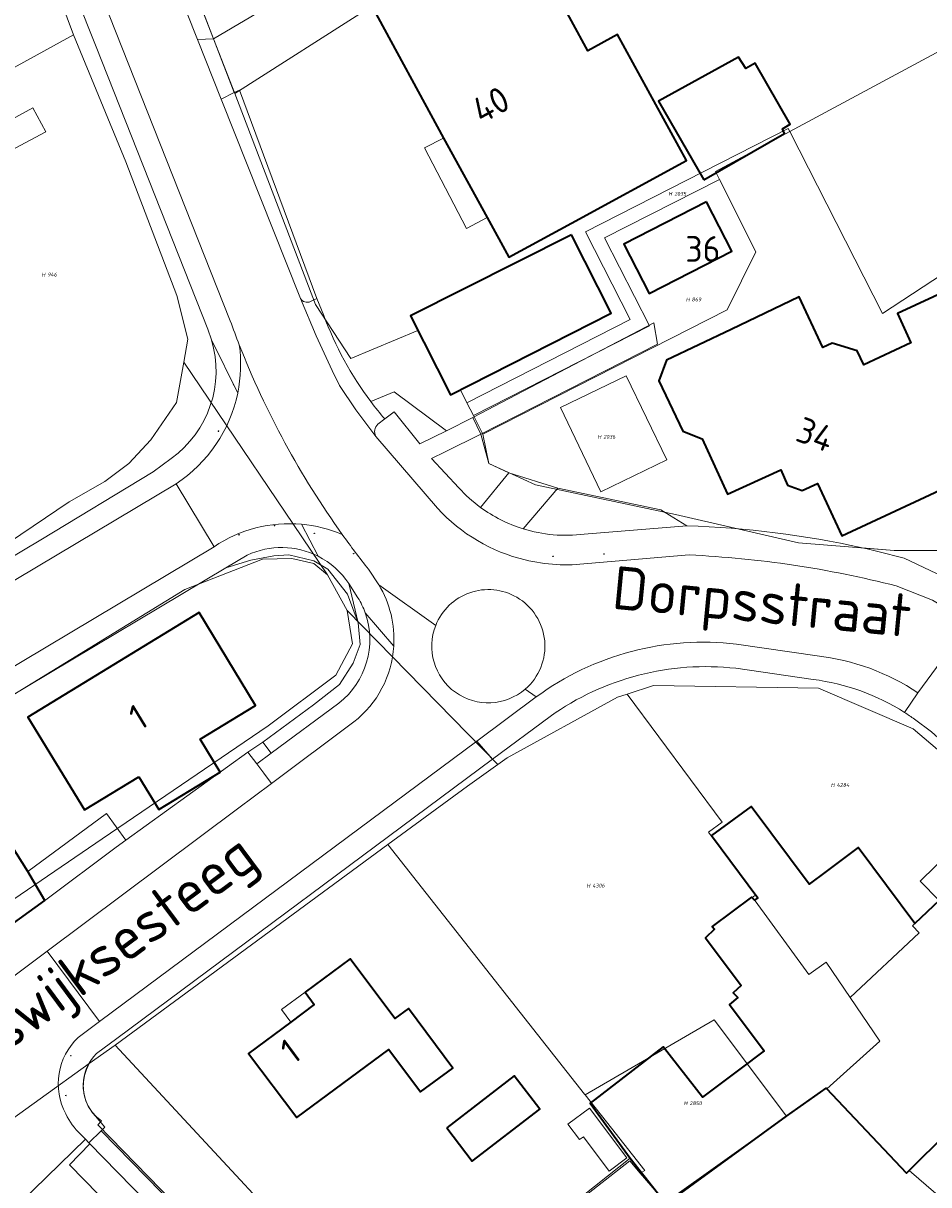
# Model space of a CAD drawing. Header units: metres. Extents: x 104777 to 177370, y 409697 to 438337.
# Tile 91 of 133: x 129931 to 129995, y 423367 to 423448. Entities that reach past the tile are written whole.
import ezdxf
from ezdxf.enums import TextEntityAlignment as Align
from ezdxf.lldxf.tags import DXFTag

# ---------------------------------------------------------------- set-up
doc = ezdxf.new("R2010")
doc.units = ezdxf.units.M
for name, color, linetype, lineweight in [('B-WE-GR-BEPLANTING_CULTUUR_BODEMBEDEKKER-GV', 90, 'Continuous', 18), ('B-WE-GR-BEPLANTING_CULTUUR_HEESTERS-GV', 90, 'Continuous', 18), ('B-WE-GR-GROENVOORZIENING-GV', 80, 'Continuous', 18), ('B-WE-GR-HAAG-GV', 90, 'Continuous', 13), ('B-WE-IE-MEUBILAIR-S', 7, 'Continuous', 25), ('B-WE-IE-TERREINAFSCHEIDING_KUNSTMATIG_HEKWERK-G', 20, 'IE-TERREINAFSCHEIDING_KUNSTMATIG-SO', 18), ('B-WE-KG-GRENS_PERCEEL-G', 150, 'KG-PERCEEL-SO', 18), ('B-WE-KG-GRENS_PERCEEL-S', 150, 'Continuous', 25), ('B-WE-OG-BEBOUWING-G', 7, 'Continuous', 35), ('B-WE-OG-BEBOUWING-GV', 7, 'Continuous', 35), ('B-WE-OG-BEBOUWING_HUISNUMMER-T18', 10, 'Continuous', 18), ('B-WE-OG-BEBOUWING_LUIFEL-GV', 7, 'Continuous', 18), ('B-WE-OG-BEBOUWING_SCHUUR-GV', 7, 'Continuous', 18), ('B-WE-OG-BEBOUWING_STRAATNAAM-T18', 10, 'Continuous', 18), ('B-WE-OG-TERREIN_BEGROEID-GV', 7, 'Continuous', 18), ('B-WE-OG-TERREIN_ERF-GV', 7, 'Continuous', 18), ('B-WE-OG-TERREIN_ONBEGROEID_ZAND-GV', 7, 'Continuous', 18), ('B-WE-VH-HALFVERHARDING_GRIND-GV', 252, 'Continuous', 18), ('B-WE-VH-ONVERHARD-GV', 252, 'Continuous', 18), ('B-WE-VH-OPENVERHARDING_BETONSTRAATSTEEN-GV', 90, 'Continuous', 18), ('B-WE-VH-OPENVERHARDING_STRAATBAKSTEEN-GV', 90, 'Continuous', 18), ('B-WE-VH-OPENVERHARDING_TEGEL-GV', 90, 'Continuous', 18)]:
    doc.layers.add(name, color=color, linetype=linetype, lineweight=lineweight)
doc.styles.add('NLCS-ISO', font='NLCS-ISO.ttf')
doc.styles.add('NLCS-ISO-M20-T18', font='NLCS-ISO.ttf', dxfattribs={"height": 0.036})
doc.styles.get("Standard").update_dxf_attribs({"font": 'Romans.shx'})
doc.linetypes.add('IE-TERREINAFSCHEIDING_KUNSTMATIG-SO', pattern='A,4,[82,NLCS.SHX,S=0.75,R=90,X=0,Y=0],4,-2', length=10)
tags = doc.linetypes.add('KG-PERCEEL-SO', pattern='A,5.5,-2,["P",Standard,S=1.8,R=0,X=-0.5,Y=-0.9],-2,5.5,-2,[5,NLCS.SHX,S=0.75,R=0,X=0,Y=0],-2', length=19).pattern_tags.tags
tags[6] = DXFTag(74, 10)

# ---------------------------------------------------------------- blocks, each defined once
blk = doc.blocks.new('SKG-PERCEELNUMMER-SO')
at = {"style": 'NLCS-ISO', "oblique": 10, "flags": 1}
for tag, p in [('GEMEENTECODE', (0, 2.55)), ('PERCEELGROOTTE', (0, -2.45))]:
    blk.add_attdef(tag, text='', height=1.8, dxfattribs=at).set_placement(p, align=Align.MIDDLE_CENTER)
at = {"style": 'NLCS-ISO', "oblique": 10}
blk.add_attdef('SECTIE', text='', height=1.8, dxfattribs=at).set_placement((-0.5, 0), align=Align.MIDDLE_RIGHT)
blk.add_attdef('PERCEELNUMMER', text='', height=1.8, dxfattribs=at).set_placement((0.5, 0), align=Align.MIDDLE_LEFT)
blk = doc.blocks.new('SIE-MEUBILAIR_PAAL_AFSLUITPAAL-SO')
blk.add_circle((0, 0), 0.75)
at = {"style": 'NLCS-ISO'}
blk.add_text('af', height=0.75, dxfattribs=at).set_placement((0, 0.1), align=Align.MIDDLE_CENTER)

msp = doc.modelspace()

# ---------------------------------------------------------------- linework, layer by layer
at = {"layer": 'B-WE-GR-BEPLANTING_CULTUUR_BODEMBEDEKKER-GV', "ltscale": 20, "flags": 128}
msp.add_lwpolyline([(129956.623, 423420.156), (129957.27, 423420.66), (129959.08, 423418.41), (129960.926, 423419.33), (129957.273, 423422.06), (129955.651, 423421.368)], dxfattribs=at)
at = {"layer": 'B-WE-GR-BEPLANTING_CULTUUR_BODEMBEDEKKER-GV', "ltscale": 20}
msp.add_lwpolyline([(129955.651, 423421.368, 0.016088), (129956.623, 423420.156)], format="xyb", dxfattribs=at)
at = {"layer": 'B-WE-GR-BEPLANTING_CULTUUR_HEESTERS-GV', "ltscale": 20, "flags": 128}
for points in [[(129963.33, 423419.1), (129960.835, 423417.867), (129959.89, 423417.4), (129961.8, 423415.33)], [(129963.31, 423413.978), (129965.295, 423416.4), (129963.885, 423417.035), (129963.33, 423419.1)], [(129970.56, 423412.1), (129977.74, 423412.69), (129975.918, 423413.814), (129968.71, 423415.309), (129966.282, 423412.483)], [(129945.522, 423409.746), (129947.269, 423410.291), (129948.873, 423410.591), (129949.93, 423410.65), (129951.675, 423410.242), (129952.641, 423409.648), (129954.015, 423407.915), (129954.77, 423405.898), (129954.11, 423408.65)], [(129947.02, 423410.64), (129945.522, 423409.746)]]:
    msp.add_lwpolyline(points, dxfattribs=at)
at = {"layer": 'B-WE-GR-BEPLANTING_CULTUUR_HEESTERS-GV', "ltscale": 20}
for points in [[(129961.8, 423415.33, 0.049921), (129963.31, 423413.978)], [(129966.282, 423412.483, 0.106765), (129970.56, 423412.1)], [(129951.961, 423410.559, 0.230313), (129947.02, 423410.64)], [(129954.11, 423408.65, 0.129633), (129951.961, 423410.559)]]:
    msp.add_lwpolyline(points, format="xyb", dxfattribs=at)
at = {"layer": 'B-WE-GR-GROENVOORZIENING-GV', "ltscale": 20, "flags": 128}
msp.add_lwpolyline([(129941.226, 423452.499), (129943.54, 423446.672), (129944.665, 423446.707), (129942.181, 423453.171)], dxfattribs=at)
at = {"layer": 'B-WE-GR-HAAG-GV', "ltscale": 20, "flags": 128}
msp.add_lwpolyline([(129941.226, 423452.499), (129943.54, 423446.672), (129944.665, 423446.707), (129942.181, 423453.171)], dxfattribs=at)
at = {"layer": 'B-WE-IE-TERREINAFSCHEIDING_KUNSTMATIG_HEKWERK-G', "ltscale": 20, "flags": 128}
for points in [[(129951.871, 423428.576), (129946.477, 423443.133)], [(129951.871, 423428.576), (129952.36, 423427.39)], [(129945.522, 423409.746), (129931.705, 423401.496), (129916.672, 423392.519), (129907.461, 423387.019), (129904.437, 423385.214)], [(129947.06, 423396.866), (129938.538, 423390.717)], [(129938.538, 423390.717), (129937.85, 423390.221)]]:
    msp.add_lwpolyline(points, dxfattribs=at)
at = {"layer": 'B-WE-IE-TERREINAFSCHEIDING_KUNSTMATIG_HEKWERK-G', "ltscale": 20}
msp.add_lwpolyline([(129955.651, 423421.368, 0.016088), (129956.623, 423420.156)], format="xyb", dxfattribs=at)
at = {"layer": 'B-WE-KG-GRENS_PERCEEL-G', "ltscale": 20, "flags": 128}
for points in [[(129987.89, 423482.368), (129993.533, 423472.563), (129971.758, 423462.727), (129944.665, 423446.707)], [(129925.027, 423473.414), (129934.878, 423447.007)], [(129991.32, 423467.902), (129975.325, 423460.27), (129964.935, 423454.018), (129955.72, 423448.99), (129946.143, 423442.891)], [(129944.665, 423446.707), (129943.267, 423450.319), (129939.276, 423460.8)], [(129984.919, 423440.25), (129999.776, 423448.235)], [(129912.681, 423434.784), (129934.878, 423447.007)], [(129934.878, 423447.007), (129938.525, 423438.133), (129942.095, 423428.776), (129942.87, 423425.728), (129942.581, 423424.132)], [(129946.143, 423442.891), (129944.665, 423446.707)], [(129962.362, 423421.29), (129961.909, 423422.181), (129961.22, 423421.83), (129958.945, 423426.339), (129954.25, 423424.372), (129951.772, 423428.15), (129946.143, 423442.891)], [(129962.362, 423421.29), (129973.768, 423427.099), (129970.641, 423433.24), (129984.813, 423440.457), (129984.919, 423440.25)], [(129980.007, 423436.891), (129979.723, 423437.457), (129984.919, 423440.25)], [(129984.919, 423440.25), (129991.401, 423427.519), (129996.347, 423430.76)], [(129962.817, 423420.398), (129975.114, 423426.661), (129971.985, 423432.805), (129980.007, 423436.891)], [(129963.485, 423419.086), (129980.54, 423427.773), (129982.555, 423431.838), (129980.007, 423436.891)], [(129942.581, 423424.132), (129942.069, 423421.311), (129940.282, 423418.703), (129938.737, 423417.038), (129937.068, 423415.791), (129934.574, 423414.371), (129927.009, 423409.263)], [(129942.581, 423424.132), (129952.63, 423409.263)], [(129962.817, 423420.398), (129962.362, 423421.29)], [(129963.485, 423419.086), (129962.817, 423420.398)], [(129995.95, 423410.967), (129992.226, 423410.972), (129985.528, 423411.508), (129976.93, 423413.471), (129967.155, 423415.562), (129963.885, 423417.035), (129963.485, 423419.086)], [(129917.642, 423392.777), (129930.71, 423400.897), (129942.661, 423408.242), (129948.071, 423410.348), (129950.135, 423410.394), (129951.671, 423410.044), (129952.63, 423409.263)], [(129952.63, 423409.263), (129953.986, 423406.781)], [(129953.986, 423406.781), (129954.364, 423404.44), (129953.199, 423402.258)], [(129953.986, 423406.781), (129964.517, 423395.997)], [(129953.199, 423402.258), (129948.469, 423398.714), (129936.876, 423390.808), (129923.994, 423382.027)], [(129973.551, 423400.926), (129975.405, 423401.53), (129986.926, 423401.335), (129993.539, 423398.511), (129999.866, 423393.114), (129997.751, 423391.157), (129998.927, 423389.923)], [(129964.517, 423395.997), (129965.183, 423396.47), (129972.894, 423400.712)], [(129972.894, 423400.712), (129973.551, 423400.926)], [(129973.551, 423400.926), (129980.186, 423391.971), (129979.231, 423391.287), (129982.518, 423386.889)], [(129956.832, 423390.414), (129962.401, 423394.493), (129964.517, 423395.997)], [(129937.79, 423376.403), (129956.832, 423390.414)], [(129956.832, 423390.414), (129970.585, 423372.979)], [(129998.966, 423389.882), (129993.503, 423384.735), (129993.97, 423384.242), (129989.133, 423379.73)], [(129982.518, 423386.889), (129982.31, 423386.734)], [(129982.31, 423386.734), (129986.25, 423381.333), (129987.459, 423382.185), (129989.133, 423379.73)], [(129989.133, 423379.73), (129991.213, 423376.677), (129987.508, 423373.338)], [(129970.636, 423372.914), (129979.637, 423378.173)], [(129979.637, 423378.173), (129984.704, 423371.424)], [(129935.977, 423375.105), (129937.79, 423376.403)], [(129956.166, 423356.595), (129937.79, 423376.403)], [(129923.068, 423365.468), (129929.096, 423370.182), (129935.977, 423375.105)], [(129936.823, 423371.1), (129936.478, 423371.387), (129936.179, 423371.722), (129935.933, 423372.098), (129935.745, 423372.506), (129935.62, 423372.938), (129935.56, 423373.383), (129935.567, 423373.832), (129935.64, 423374.275), (129935.777, 423374.703), (129935.977, 423375.105)], [(129970.636, 423372.914), (129970.585, 423372.979)], [(129974.475, 423367.458), (129974.792, 423367.646), (129972.463, 423370.598), (129970.636, 423372.914)], [(129984.704, 423371.424), (129987.46, 423373.389)], [(129987.46, 423373.389), (129987.508, 423373.338)], [(129987.508, 423373.338), (129993.074, 423367.452)], [(129976.249, 423365.398), (129984.704, 423371.424)], [(129952.394, 423354.6), (129936.565, 423370.838), (129936.823, 423371.1)], [(129993.255, 423367.633), (129995.907, 423370.276)], [(129966.98, 423363.011), (129973.735, 423368.319)], [(129973.735, 423368.319), (129974.475, 423367.458)], [(129974.475, 423367.458), (129976.249, 423365.398)], [(129993.074, 423367.452), (129993.255, 423367.633)], [(130004.609, 423357.865), (129993.255, 423367.633)]]:
    msp.add_lwpolyline(points, dxfattribs=at)
at = {"layer": 'B-WE-OG-BEBOUWING-G', "ltscale": 20, "flags": 128}
for points in [[(129960.1, 423451.38), (129955.72, 423448.99), (129960.738, 423439.784), (129963.768, 423434.224), (129965.28, 423431.45), (129969.67, 423433.84), (129977.697, 423438.21), (129972.893, 423447.019), (129970.814, 423445.885), (129968.518, 423450.095), (129967.405, 423449.488), (129964.935, 423454.018)], [(129978.91, 423436.866), (129984.542, 423440.091), (129984.407, 423440.428), (129984.944, 423440.761), (129982.499, 423445.019), (129981.844, 423444.637), (129981.344, 423445.442), (129975.756, 423442.373)], [(129979.11, 423435.33), (129973.33, 423432.37), (129975.09, 423428.92), (129980.88, 423431.89)], [(129969.66, 423433.02), (129958.43, 423427.36), (129961.22, 423421.83), (129972.45, 423427.55)], [(129997.62, 423426.27), (129996.228, 423429.28), (129992.439, 423427.519), (129993.39, 423425.473), (129990.089, 423423.939), (129989.633, 423424.92), (129987.875, 423425.456), (129987.227, 423425.155), (129985.587, 423428.682), (129980.82, 423426.41), (129976.31, 423424.26), (129975.77, 423422.81), (129977.44, 423419.3), (129978.79, 423418.76), (129980.58, 423414.9), (129984.29, 423416.59), (129984.77, 423415.53), (129985.79, 423415.15), (129986.86, 423415.65), (129988.56, 423411.99), (129998.11, 423416.43), (129996.37, 423420.18), (129999.72, 423421.73)], [(129939.434, 423395.149), (129940.839, 423392.862), (129945.126, 423395.482), (129943.721, 423397.769), (129947.6, 423400.14), (129943.65, 423406.62), (129937.665, 423402.965), (129931.68, 423399.31), (129935.64, 423392.83)], [(129926.188, 423381.687), (129932.882, 423386.504), (129931.68, 423388.54), (129929.18, 423392.48), (129922.17, 423388.21), (129924.68, 423384.1)], [(129951.05, 423380.1), (129951.7, 423379.23), (129950.061, 423378.013), (129947.11, 423375.82), (129950.47, 423371.33), (129956.91, 423376.1), (129959.12, 423373.13), (129961.37, 423374.8), (129958.28, 423378.96), (129957.32, 423378.25), (129954.21, 423382.44)]]:
    msp.add_lwpolyline(points, close=True, dxfattribs=at)
msp.add_lwpolyline([(129995.355, 423386.51), (129993.67, 423384.9), (129989.7, 423390.21), (129987.465, 423388.54), (129986.283, 423387.657), (129982.226, 423393.084), (129979.461, 423391.041), (129982.679, 423386.684), (129982.46, 423386.52), (129982.25, 423386.74), (129979.5, 423384.68), (129979.67, 423384.5), (129979.04, 423383.89), (129981.52, 423380.57), (129980.97, 423380.06), (129981.29, 423379.72), (129980.715, 423379.238), (129983.138, 423376.011), (129981.423, 423374.72), (129978.812, 423372.756), (129976.072, 423376.275), (129970.972, 423372.332), (129973.774, 423368.497), (129976.284, 423365.304), (129984.704, 423371.424), (129987.46, 423373.389), (129993.074, 423367.452), (129993.255, 423367.633), (129995.907, 423370.276)], dxfattribs=at)
at = {"layer": 'B-WE-OG-BEBOUWING-GV', "ltscale": 20, "flags": 128}
for points in [[(129960.1, 423451.38), (129955.72, 423448.99), (129960.738, 423439.784), (129963.768, 423434.224), (129965.28, 423431.45), (129969.67, 423433.84), (129977.697, 423438.21), (129972.893, 423447.019), (129970.814, 423445.885), (129968.518, 423450.095), (129967.405, 423449.488), (129964.935, 423454.018)], [(129978.91, 423436.866), (129984.542, 423440.091), (129984.407, 423440.428), (129984.944, 423440.761), (129982.499, 423445.019), (129981.844, 423444.637), (129981.344, 423445.442), (129975.756, 423442.373)], [(129979.11, 423435.33), (129973.33, 423432.37), (129975.09, 423428.92), (129980.88, 423431.89)], [(129969.66, 423433.02), (129958.43, 423427.36), (129961.22, 423421.83), (129972.45, 423427.55)], [(129997.62, 423426.27), (129996.228, 423429.28), (129992.439, 423427.519), (129993.39, 423425.473), (129990.089, 423423.939), (129989.633, 423424.92), (129987.875, 423425.456), (129987.227, 423425.155), (129985.587, 423428.682), (129980.82, 423426.41), (129976.31, 423424.26), (129975.77, 423422.81), (129977.44, 423419.3), (129978.79, 423418.76), (129980.58, 423414.9), (129984.29, 423416.59), (129984.77, 423415.53), (129985.79, 423415.15), (129986.86, 423415.65), (129988.56, 423411.99), (129998.11, 423416.43), (129996.37, 423420.18), (129999.72, 423421.73)], [(129939.434, 423395.149), (129940.839, 423392.862), (129945.126, 423395.482), (129943.721, 423397.769), (129947.6, 423400.14), (129943.65, 423406.62), (129937.665, 423402.965), (129931.68, 423399.31), (129935.64, 423392.83)], [(129926.188, 423381.687), (129932.882, 423386.504), (129931.68, 423388.54), (129929.18, 423392.48), (129922.17, 423388.21), (129924.68, 423384.1)], [(129951.05, 423380.1), (129951.7, 423379.23), (129950.061, 423378.013), (129947.11, 423375.82), (129950.47, 423371.33), (129956.91, 423376.1), (129959.12, 423373.13), (129961.37, 423374.8), (129958.28, 423378.96), (129957.32, 423378.25), (129954.21, 423382.44)], [(129960.95, 423370.613), (129962.732, 423368.299), (129967.452, 423371.934), (129965.67, 423374.248)]]:
    msp.add_lwpolyline(points, close=True, dxfattribs=at)
msp.add_lwpolyline([(129995.355, 423386.51), (129993.67, 423384.9), (129989.7, 423390.21), (129987.465, 423388.54), (129986.283, 423387.657), (129982.226, 423393.084), (129979.461, 423391.041), (129982.679, 423386.684), (129982.46, 423386.52), (129982.25, 423386.74), (129979.5, 423384.68), (129979.67, 423384.5), (129979.04, 423383.89), (129981.52, 423380.57), (129980.97, 423380.06), (129981.29, 423379.72), (129980.715, 423379.238), (129983.138, 423376.011), (129981.423, 423374.72), (129978.812, 423372.756), (129976.072, 423376.275), (129970.972, 423372.332), (129973.774, 423368.497), (129976.284, 423365.304), (129984.704, 423371.424), (129987.46, 423373.389), (129993.074, 423367.452), (129993.255, 423367.633), (129995.907, 423370.276)], dxfattribs=at)
at = {"layer": 'B-WE-OG-BEBOUWING_LUIFEL-GV', "ltscale": 20, "flags": 128}
for points in [[(129963.768, 423434.224), (129960.738, 423439.784), (129959.407, 423439.091), (129962.331, 423433.475)], [(129973.501, 423423.172), (129968.893, 423420.946), (129971.731, 423415.072), (129976.339, 423417.297)], [(129938.538, 423390.717), (129937.175, 423392.578), (129931.68, 423388.54), (129932.882, 423386.504), (129932.943, 423386.548), (129937.85, 423390.221)], [(129995.355, 423386.51), (129998.577, 423389.589), (129997.221, 423390.97), (129994.041, 423387.848)], [(129950.061, 423378.013), (129951.7, 423379.23), (129951.05, 423380.1), (129949.413, 423378.888)], [(129970.927, 423372), (129969.423, 423370.867), (129970.231, 423369.794), (129970.504, 423369.999), (129972.311, 423367.6), (129973.543, 423368.528)]]:
    msp.add_lwpolyline(points, close=True, dxfattribs=at)
at = {"layer": 'B-WE-OG-BEBOUWING_SCHUUR-GV', "ltscale": 20, "flags": 128}
msp.add_lwpolyline([(129932.934, 423440.228), (129932.043, 423441.887), (129928.866, 423440.183), (129929.756, 423438.523)], close=True, dxfattribs=at)
at = {"layer": 'B-WE-OG-TERREIN_BEGROEID-GV', "ltscale": 20, "flags": 128}
msp.add_lwpolyline([(129954.75, 423407.66), (129954.11, 423408.65), (129954.77, 423405.898), (129954.909, 423404.393), (129954.422, 423403.096), (129953.459, 423401.603), (129951.654, 423400.184), (129948.1, 423397.579), (129948.687, 423396.789), (129953.42, 423400.3)], dxfattribs=at)
at = {"layer": 'B-WE-OG-TERREIN_BEGROEID-GV', "ltscale": 20}
for points in [[(129955.256, 423406.601, 0.052969), (129954.75, 423407.66)], [(129953.42, 423400.3, 0.322621), (129955.256, 423406.601)]]:
    msp.add_lwpolyline(points, format="xyb", dxfattribs=at)
at = {"layer": 'B-WE-OG-TERREIN_BEGROEID-GV', "ltscale": 20, "flags": 128}
msp.add_lwpolyline([(129947.06, 423396.866), (129938.538, 423390.717), (129937.85, 423390.221), (129932.943, 423386.548), (129932.882, 423386.504), (129926.188, 423381.687), (129924.354, 423380.36), (129925.953, 423377.667), (129933.036, 423382.966), (129946.323, 423392.907), (129948.704, 423394.682), (129948.172, 423395.404), (129947.69, 423396.05)], close=True, dxfattribs=at)
at = {"layer": 'B-WE-OG-TERREIN_ERF-GV', "ltscale": 20, "flags": 128}
for points in [[(129944.516, 423425.677), (129944.25, 423426.42), (129936.452, 423446.16), (129933.672, 423453.198), (129925.867, 423472.954), (129923.939, 423477.834), (129922.517, 423481.433), (129922.04, 423482.64)], [(129942.181, 423453.171), (129944.665, 423446.707), (129946.11, 423442.977), (129946.477, 423443.133), (129951.871, 423428.576), (129952.36, 423427.39)], [(129955.651, 423421.368), (129957.273, 423422.06), (129960.926, 423419.33), (129962.77, 423420.25), (129975.42, 423426.88), (129975.69, 423425.37), (129963.33, 423419.1), (129963.885, 423417.035), (129965.295, 423416.4), (129968.71, 423415.309), (129975.918, 423413.814), (129977.74, 423412.69)], [(129859.519, 423385.439), (129866.02, 423372.14), (129893.222, 423388.491), (129892.981, 423388.892), (129895.246, 423390.25), (129895.612, 423389.644), (129901.91, 423393.488), (129902.137, 423393.119), (129917.008, 423402.084), (129916.686, 423403.092), (129919.266, 423404.635), (129919.648, 423403.996), (129932.589, 423411.706), (129940.441, 423416.459), (129941.71, 423417.4)], [(130007.89, 423406.71), (130006.229, 423409.622), (130004.535, 423412.966), (130001.549, 423411.592), (129995.95, 423410.967), (129992.226, 423410.972), (129989.97, 423411.153)], [(129989.97, 423411.153), (129992.226, 423410.972), (129995.95, 423410.967)], [(129929.18, 423392.48), (129931.68, 423388.54), (129932.882, 423386.504), (129932.943, 423386.548), (129937.85, 423390.221), (129938.538, 423390.717), (129947.06, 423396.866), (129948.1, 423397.579), (129951.654, 423400.184), (129953.459, 423401.603), (129954.422, 423403.096), (129954.909, 423404.393), (129954.77, 423405.898), (129954.015, 423407.915), (129952.641, 423409.648), (129951.675, 423410.242), (129949.93, 423410.65), (129948.873, 423410.591), (129947.269, 423410.291), (129945.522, 423409.746), (129931.705, 423401.496), (129916.672, 423392.519)], [(129992.91, 423410.43), (129996.094, 423408.919), (129997.18, 423408.404), (130001.087, 423410.507), (130003.945, 423405.598)], [(129986.55, 423401.95), (129981.16, 423402.73)], [(129968.18, 423399.37), (129964.155, 423396.379), (129937.9, 423376.87), (129936.476, 423375.812)], [(130000.478, 423393.208), (129994.813, 423398.291), (129993.629, 423399.184)], [(129962.343, 423359.416), (129973.774, 423368.497), (129970.972, 423372.332), (129976.072, 423376.275), (129978.812, 423372.756), (129981.423, 423374.72), (129983.138, 423376.011), (129980.715, 423379.238), (129981.29, 423379.72), (129980.97, 423380.06), (129981.52, 423380.57), (129979.04, 423383.89), (129979.67, 423384.5), (129979.5, 423384.68), (129982.25, 423386.74), (129982.46, 423386.52), (129982.679, 423386.684), (129979.461, 423391.041), (129982.226, 423393.084), (129986.283, 423387.657), (129987.465, 423388.54), (129989.7, 423390.21), (129993.67, 423384.9), (129995.355, 423386.51)], [(129936.414, 423371.424), (129937.073, 423370.671), (129936.813, 423370.416), (129954.688, 423352.132)]]:
    msp.add_lwpolyline(points, dxfattribs=at)
for points in [[(129960.738, 423439.784), (129955.72, 423448.99), (129960.1, 423451.38), (129964.935, 423454.018), (129967.405, 423449.488), (129968.518, 423450.095), (129970.814, 423445.885), (129972.893, 423447.019), (129977.697, 423438.21), (129969.67, 423433.84), (129965.28, 423431.45), (129963.768, 423434.224)], [(129978.91, 423436.866), (129975.756, 423442.373), (129981.344, 423445.442), (129981.844, 423444.637), (129982.499, 423445.019), (129984.944, 423440.761), (129984.407, 423440.428), (129984.542, 423440.091)], [(129979.11, 423435.33), (129980.88, 423431.89), (129975.09, 423428.92), (129973.33, 423432.37)], [(129969.66, 423433.02), (129972.45, 423427.55), (129961.22, 423421.83), (129958.43, 423427.36)], [(129997.62, 423426.27), (129999.72, 423421.73), (129996.37, 423420.18), (129998.11, 423416.43), (129988.56, 423411.99), (129986.86, 423415.65), (129985.79, 423415.15), (129984.77, 423415.53), (129984.29, 423416.59), (129980.58, 423414.9), (129978.79, 423418.76), (129977.44, 423419.3), (129975.77, 423422.81), (129976.31, 423424.26), (129980.82, 423426.41), (129985.587, 423428.682), (129987.227, 423425.155), (129987.875, 423425.456), (129989.633, 423424.92), (129990.089, 423423.939), (129993.39, 423425.473), (129992.439, 423427.519), (129996.228, 423429.28)], [(129943.721, 423397.769), (129945.126, 423395.482), (129940.839, 423392.862), (129939.434, 423395.149), (129935.64, 423392.83), (129931.68, 423399.31), (129937.665, 423402.965), (129943.65, 423406.62), (129947.6, 423400.14)], [(129950.061, 423378.013), (129951.7, 423379.23), (129951.05, 423380.1), (129954.21, 423382.44), (129957.32, 423378.25), (129958.28, 423378.96), (129961.37, 423374.8), (129959.12, 423373.13), (129956.91, 423376.1), (129950.47, 423371.33), (129947.11, 423375.82)], [(129967.452, 423371.934), (129962.732, 423368.299), (129960.95, 423370.613), (129965.67, 423374.248)]]:
    msp.add_lwpolyline(points, close=True, dxfattribs=at)
at = {"layer": 'B-WE-OG-TERREIN_ERF-GV', "ltscale": 20}
for points in [[(129952.36, 423427.39, 0.071835), (129955.651, 423421.368)], [(129941.71, 423417.4, 0.319483), (129944.516, 423425.677)], [(129977.74, 423412.69, -0.046517), (129989.97, 423411.153)], [(129989.97, 423411.153, -0.011215), (129992.91, 423410.43)], [(129981.16, 423402.73, 0.184914), (129968.18, 423399.37)], [(129992.944, 423399.645, 0.110606), (129986.55, 423401.95)], [(129993.629, 423399.184, 0.013739), (129992.944, 423399.645)], [(129936.476, 423375.812, 0.406994), (129936.414, 423371.424)]]:
    msp.add_lwpolyline(points, format="xyb", dxfattribs=at)
at = {"layer": 'B-WE-OG-TERREIN_ONBEGROEID_ZAND-GV', "ltscale": 20, "flags": 128}
msp.add_lwpolyline([(129995.907, 423370.276), (129993.255, 423367.633), (129993.074, 423367.452), (129987.46, 423373.389), (129984.704, 423371.424), (129976.284, 423365.304), (129973.774, 423368.497), (129962.343, 423359.416), (129958.428, 423356.306), (129958.688, 423356.039), (129957.426, 423354.806), (129958.867, 423353.217), (129964.102, 423347.847), (129965.43, 423346.485), (129970.665, 423341.117), (129971.994, 423339.754), (129977.224, 423334.389), (129977.446, 423334.618), (129979.019, 423333.065), (129981.908, 423335.887), (129985.485, 423339.382), (129997.181, 423350.736)], dxfattribs=at)
at = {"layer": 'B-WE-VH-HALFVERHARDING_GRIND-GV', "ltscale": 20, "flags": 128}
msp.add_lwpolyline([(129951.43, 423428.36), (129951.871, 423428.576), (129946.477, 423443.133), (129946.11, 423442.977), (129945.196, 423442.5), (129950.68, 423428.69), (129950.727, 423428.578)], dxfattribs=at)
at = {"layer": 'B-WE-VH-HALFVERHARDING_GRIND-GV', "ltscale": 20}
msp.add_lwpolyline([(129950.727, 423428.578, 0.396598), (129951.43, 423428.36)], format="xyb", dxfattribs=at)
at = {"layer": 'B-WE-VH-ONVERHARD-GV', "ltscale": 20, "flags": 128}
msp.add_lwpolyline([(129962.77, 423420.25), (129963.33, 423419.1), (129975.69, 423425.37), (129975.42, 423426.88)], close=True, dxfattribs=at)
at = {"layer": 'B-WE-VH-OPENVERHARDING_BETONSTRAATSTEEN-GV', "ltscale": 20, "flags": 128}
for points in [[(129960.31, 423413.91), (129956.01, 423418.94), (129954.591, 423420.782), (129953.466, 423422.504), (129952.938, 423423.535), (129951.834, 423425.96), (129950.727, 423428.578), (129950.68, 423428.69), (129945.196, 423442.5), (129943.54, 423446.672), (129941.226, 423452.499), (129936.482, 423450.62), (129945.83, 423427.02)], [(129966.282, 423412.483), (129968.71, 423415.309), (129965.295, 423416.4), (129963.31, 423413.978)], [(129977.9, 423410.65), (129970.81, 423410.06)], [(129955.49, 423409.65), (129956.21, 423408.56), (129960.181, 423405.733)], [(129960.181, 423405.733), (129956.21, 423408.56)], [(129993.877, 423401.012), (129997.465, 423405.875), (129996.7, 423406.4), (129994.888, 423407.497), (129992.35, 423408.49)], [(129981.21, 423404.42), (129986.83, 423403.6)], [(129954.47, 423398.98), (129948.704, 423394.682), (129946.323, 423392.907), (129933.036, 423382.966), (129936.693, 423378.046), (129963.05, 423397.638), (129967.21, 423400.73), (129966.44, 423401.278)], [(129966.44, 423401.278), (129967.21, 423400.73)], [(129935.196, 423376.934), (129936.693, 423378.046), (129933.036, 423382.966), (129925.953, 423377.667), (129922.717, 423375.248), (129921.903, 423374.64), (129917.029, 423370.996), (129920.658, 423366.141), (129921.718, 423366.931), (129922.336, 423367.331), (129923.086, 423367.723), (129923.917, 423367.953), (129924.702, 423367.942), (129925.66, 423367.919), (129926.479, 423367.688), (129927.172, 423367.331), (129927.806, 423367.008), (129928.32, 423366.602), (129930.296, 423364.546), (129935.708, 423369.821), (129935.372, 423370.165)], [(129997.087, 423303.902), (129998.528, 423305.393), (129994.561, 423309.425), (129993.168, 423308.054), (129976.237, 423325.46), (129977.618, 423326.762), (129973.605, 423330.877), (129968.455, 423336.297), (129967.124, 423337.659), (129961.885, 423343.022), (129960.556, 423344.383), (129955.316, 423349.748), (129953.864, 423348.328), (129934.589, 423368.037), (129936.025, 423369.496), (129935.95, 423369.573), (129935.708, 423369.821), (129930.296, 423364.546), (129930.35, 423364.49), (129980.174, 423313.314), (130029.95, 423262.42)]]:
    msp.add_lwpolyline(points, dxfattribs=at)
at = {"layer": 'B-WE-VH-OPENVERHARDING_BETONSTRAATSTEEN-GV', "ltscale": 20}
for points in [[(129945.83, 423427.02, 0.007428), (129946.46, 423425.338)], [(129946.46, 423425.338, 0.062164), (129953.658, 423412.078)], [(129966.428, 423410.304, -0.148902), (129960.31, 423413.91)], [(129963.31, 423413.978, 0.082142), (129966.282, 423412.483)], [(129953.658, 423412.078, 0.012497), (129955.49, 423409.65)], [(129970.81, 423410.06, -0.090799), (129966.428, 423410.304)], [(129992.35, 423408.49, 0.051205), (129977.9, 423410.65)], [(129956.21, 423408.56, -0.153125), (129957.253, 423404.282)], [(129965.84, 423407.698, 0.457927), (129960.181, 423405.733)], [(129960.181, 423405.733, -0.457927), (129965.84, 423407.698)], [(129966.44, 423401.278, 0.515953), (129965.84, 423407.698)], [(129965.84, 423407.698, -0.515953), (129966.44, 423401.278)], [(129960.181, 423405.733, 0.783893), (129966.44, 423401.278)], [(129966.44, 423401.278, -0.783893), (129960.181, 423405.733)], [(129967.21, 423400.73, -0.190585), (129981.21, 423404.42)], [(129957.253, 423404.282, -0.212679), (129954.47, 423398.98)], [(129986.83, 423403.6, -0.120065), (129993.877, 423401.012)], [(129934.328, 423371.594, -0.335178), (129935.196, 423376.934)], [(129935.372, 423370.165, -0.093719), (129934.328, 423371.594)]]:
    msp.add_lwpolyline(points, format="xyb", dxfattribs=at)
at = {"layer": 'B-WE-VH-OPENVERHARDING_BETONSTRAATSTEEN-GV', "ltscale": 20, "flags": 128}
for points in [[(129868.046, 423371.485), (129870.672, 423367.018), (129944.696, 423411.224), (129942.049, 423415.631)], [(129955.316, 423349.748), (129936.958, 423368.541), (129936.025, 423369.496), (129934.589, 423368.037), (129953.864, 423348.328)]]:
    msp.add_lwpolyline(points, close=True, dxfattribs=at)
at = {"layer": 'B-WE-VH-OPENVERHARDING_STRAATBAKSTEEN-GV', "ltscale": 20, "flags": 128}
msp.add_lwpolyline([(129943.54, 423446.672), (129945.196, 423442.5), (129946.11, 423442.977), (129944.665, 423446.707)], close=True, dxfattribs=at)
at = {"layer": 'B-WE-VH-OPENVERHARDING_STRAATBAKSTEEN-GV', "ltscale": 20}
for points in [[(129951.43, 423428.36, -0.396598), (129950.727, 423428.578)], [(129955.651, 423421.368, -0.071835), (129952.36, 423427.39)], [(129956.623, 423420.156, -0.016088), (129955.651, 423421.368)], [(129956.01, 423418.94, -0.369052), (129956.14, 423419.78)]]:
    msp.add_lwpolyline(points, format="xyb", dxfattribs=at)
at = {"layer": 'B-WE-VH-OPENVERHARDING_STRAATBAKSTEEN-GV', "ltscale": 20, "flags": 128}
for points in [[(129950.727, 423428.578), (129951.834, 423425.96), (129952.938, 423423.535), (129953.466, 423422.504), (129954.591, 423420.782), (129956.01, 423418.94)], [(129952.36, 423427.39), (129951.871, 423428.576), (129951.43, 423428.36)], [(129956.14, 423419.78), (129956.623, 423420.156)]]:
    msp.add_lwpolyline(points, dxfattribs=at)
at = {"layer": 'B-WE-VH-OPENVERHARDING_TEGEL-GV', "ltscale": 20, "flags": 128}
for points in [[(129945.83, 423427.02), (129936.482, 423450.62), (129935.218, 423453.81), (129933.672, 423453.198), (129936.452, 423446.16), (129944.25, 423426.42), (129944.516, 423425.677), (129946.347, 423421.961)], [(129946.347, 423421.961), (129944.516, 423425.677)], [(129961.8, 423415.33), (129959.89, 423417.4), (129960.835, 423417.867), (129963.33, 423419.1), (129962.77, 423420.25), (129960.926, 423419.33), (129959.08, 423418.41), (129957.27, 423420.66), (129956.623, 423420.156), (129956.14, 423419.78)], [(129956.01, 423418.94), (129960.31, 423413.91)], [(129941.71, 423417.4), (129940.441, 423416.459), (129932.589, 423411.706), (129919.648, 423403.996), (129919.266, 423404.635), (129916.686, 423403.092), (129917.008, 423402.084), (129902.137, 423393.119), (129901.91, 423393.488), (129895.612, 423389.644), (129895.246, 423390.25), (129892.981, 423388.892), (129893.222, 423388.491), (129866.02, 423372.14), (129864.693, 423371.395), (129865.422, 423369.935), (129866.793, 423370.738)], [(129866.793, 423370.738), (129868.046, 423371.485), (129942.049, 423415.631)], [(129942.049, 423415.631), (129944.696, 423411.224)], [(129950.804, 423412.797), (129951.961, 423410.559)], [(129951.961, 423410.559), (129950.804, 423412.797)], [(129977.74, 423412.69), (129970.56, 423412.1)], [(129944.696, 423411.224), (129870.672, 423367.018), (129869.646, 423366.405), (129867.882, 423365.351), (129868.743, 423363.902), (129870.558, 423364.986), (129898.623, 423381.743), (129902.172, 423383.862), (129904.437, 423385.214), (129907.461, 423387.019), (129916.672, 423392.519), (129931.705, 423401.496), (129945.522, 423409.746)], [(129945.522, 423409.746), (129947.02, 423410.64)], [(129970.81, 423410.06), (129977.9, 423410.65)], [(129999.56, 423406.91), (129997.63, 423408.19), (129997.18, 423408.404), (129996.094, 423408.919), (129992.91, 423410.43)], [(130015.614, 423401.368), (130015.273, 423401.871), (130020.899, 423405.574), (130019.746, 423407.317), (130017.539, 423410.653), (130017.383, 423410.535), (130016.967, 423410.579), (130010.183, 423406.202), (130009.473, 423405.264), (130006.683, 423403.83), (130004.397, 423403.505), (130002.83, 423403.626), (130001.085, 423404.034), (129999.582, 423404.693), (129997.465, 423405.875), (129993.877, 423401.012), (129992.944, 423399.645)], [(129956.21, 423408.56), (129955.49, 423409.65)], [(129954.11, 423408.65), (129954.75, 423407.66)], [(129992.35, 423408.49), (129994.888, 423407.497), (129996.7, 423406.4), (129997.465, 423405.875), (129999.582, 423404.693), (130001.085, 423404.034), (130002.83, 423403.626), (130004.397, 423403.505), (130006.683, 423403.83), (130009.473, 423405.264), (130010.183, 423406.202), (130009.253, 423407.608), (130007.89, 423406.71)], [(129955.256, 423406.601), (129957.253, 423404.282)], [(129957.253, 423404.282), (129955.256, 423406.601)], [(129986.83, 423403.6), (129981.21, 423404.42)], [(129981.16, 423402.73), (129986.55, 423401.95)], [(129967.21, 423400.73), (129963.05, 423397.638), (129964.155, 423396.379), (129968.18, 423399.37)], [(129992.944, 423399.645), (129993.877, 423401.012)], [(129953.42, 423400.3), (129948.687, 423396.789), (129947.69, 423396.05), (129948.172, 423395.404), (129948.704, 423394.682), (129954.47, 423398.98)], [(129993.629, 423399.184), (129994.813, 423398.291), (130000.478, 423393.208), (130001.101, 423393.659), (130001.569, 423393.816), (130002.039, 423393.825), (130002.561, 423393.631), (130003.007, 423393.313), (130003.242, 423393.018), (130003.457, 423392.749), (130004.776, 423390.145), (130006.355, 423386.562), (130007.075, 423385.323), (130007.605, 423384.709), (130012.019, 423388.746), (130013.222, 423390.134), (130013.637, 423390.613), (130014.949, 423392.127)], [(129936.476, 423375.812), (129937.9, 423376.87), (129964.155, 423396.379), (129963.05, 423397.638), (129936.693, 423378.046), (129935.196, 423376.934)], [(129935.372, 423370.165), (129935.708, 423369.821), (129935.95, 423369.573), (129936.813, 423370.416), (129937.073, 423370.671), (129936.414, 423371.424)]]:
    msp.add_lwpolyline(points, dxfattribs=at)
at = {"layer": 'B-WE-VH-OPENVERHARDING_TEGEL-GV', "ltscale": 20}
for points in [[(129946.46, 423425.338, -0.007428), (129945.83, 423427.02)], [(129944.516, 423425.677, -0.319483), (129941.71, 423417.4)], [(129946.347, 423421.961, 0.085001), (129946.46, 423425.338)], [(129946.46, 423425.338, -0.085001), (129946.347, 423421.961)], [(129953.658, 423412.078, -0.062164), (129946.46, 423425.338)], [(129946.347, 423421.961, -0.199025), (129942.049, 423415.631)], [(129942.049, 423415.631, 0.199025), (129946.347, 423421.961)], [(129956.14, 423419.78, 0.369052), (129956.01, 423418.94)], [(129963.31, 423413.978, -0.049921), (129961.8, 423415.33)], [(129960.31, 423413.91, 0.148902), (129966.428, 423410.304)], [(129966.282, 423412.483, -0.082142), (129963.31, 423413.978)], [(129944.696, 423411.224, -0.17278), (129950.804, 423412.797)], [(129950.804, 423412.797, 0.17278), (129944.696, 423411.224)], [(129953.658, 423412.078, 0.07878), (129950.804, 423412.797)], [(129950.804, 423412.797, -0.07878), (129953.658, 423412.078)], [(129989.97, 423411.153, 0.046517), (129977.74, 423412.69)], [(129955.49, 423409.65, -0.012497), (129953.658, 423412.078)], [(129970.56, 423412.1, -0.106765), (129966.282, 423412.483)], [(129947.02, 423410.64, -0.230313), (129951.961, 423410.559)], [(129992.91, 423410.43, 0.011215), (129989.97, 423411.153)], [(129951.961, 423410.559, -0.129633), (129954.11, 423408.65)], [(129966.428, 423410.304, 0.090799), (129970.81, 423410.06)], [(129977.9, 423410.65, -0.051205), (129992.35, 423408.49)], [(129957.253, 423404.282, 0.153125), (129956.21, 423408.56)], [(129954.75, 423407.66, -0.052969), (129955.256, 423406.601)], [(129955.256, 423406.601, -0.322621), (129953.42, 423400.3)], [(129981.21, 423404.42, 0.190585), (129967.21, 423400.73)], [(129954.47, 423398.98, 0.212679), (129957.253, 423404.282)], [(129993.877, 423401.012, 0.120065), (129986.83, 423403.6)], [(129968.18, 423399.37, -0.184914), (129981.16, 423402.73)], [(129986.55, 423401.95, -0.110606), (129992.944, 423399.645)], [(129992.944, 423399.645, -0.013739), (129993.629, 423399.184)], [(129935.196, 423376.934, 0.335178), (129934.328, 423371.594)], [(129936.414, 423371.424, -0.406994), (129936.476, 423375.812)], [(129934.328, 423371.594, 0.093719), (129935.372, 423370.165)]]:
    msp.add_lwpolyline(points, format="xyb", dxfattribs=at)
at = {"layer": 'B-WE-VH-OPENVERHARDING_TEGEL-GV', "ltscale": 20, "flags": 128}
for points in [[(129947.69, 423396.05), (129948.687, 423396.789), (129948.1, 423397.579), (129947.06, 423396.866)], [(129936.958, 423368.541), (129955.316, 423349.748), (129956.256, 423350.666), (129954.688, 423352.132), (129936.813, 423370.416), (129935.95, 423369.573), (129936.025, 423369.496)]]:
    msp.add_lwpolyline(points, close=True, dxfattribs=at)

# ---------------------------------------------------------------- block references
at = {"layer": 'B-WE-IE-MEUBILAIR-S', "ltscale": 20, "xscale": 0.02, "yscale": 0.02, "zscale": 0.02}
for p in [(129946.053, 423422.558), (129945.007, 423419.302), (129948.918, 423412.707), (129946.437, 423412.06), (129951.695, 423412.168), (129954.445, 423410.739), (129968.386, 423410.55), (129971.945, 423410.712), (129934.689, 423375.665), (129934.349, 423372.879)]:
    msp.add_blockref('SIE-MEUBILAIR_PAAL_AFSLUITPAAL-SO', p, dxfattribs=at)
at = {"layer": 'B-WE-KG-GRENS_PERCEEL-S', "ltscale": 20, "xscale": 0.15, "yscale": 0.15, "zscale": 0.15}
for p, values in [((129976.775, 423435.885), {'PERCEELNUMMER': '2035', 'SECTIE': 'H'}), ((129932.978, 423430.242), {'PERCEELNUMMER': '946', 'SECTIE': 'H'}), ((129977.999, 423428.506), {'PERCEELNUMMER': '869', 'SECTIE': 'H'}), ((129971.823, 423418.906), {'PERCEELNUMMER': '2036', 'SECTIE': 'H'}), ((129988.127, 423394.578), {'PERCEELNUMMER': '4284', 'SECTIE': 'H'}), ((129971.055, 423387.545), {'PERCEELNUMMER': '4306', 'SECTIE': 'H'}), ((129977.85, 423372.34), {'PERCEELNUMMER': '2850', 'SECTIE': 'H'})]:
    msp.add_blockref('SKG-PERCEELNUMMER-SO', p, dxfattribs=at).add_auto_attribs(values)

# ---------------------------------------------------------------- texts
at = {"layer": 'B-WE-OG-BEBOUWING_HUISNUMMER-T18', "ltscale": 20, "style": 'NLCS-ISO-M20-T18'}
for s, rotation, p in [('40', 28.6, (129964.023, 423442.115)), ('34', 339.6, (129986.706, 423419.077)), ('1', 31.4, (129939.381, 423399.326)), ('1', 36.5, (129950.02, 423375.975))]:
    msp.add_text(s, height=1.8, rotation=rotation, dxfattribs=at).set_placement(p, align=Align.MIDDLE)
msp.add_text('36', height=1.8, dxfattribs=at).set_placement((129978.849, 423432.036), align=Align.MIDDLE)
at = {"layer": 'B-WE-OG-BEBOUWING_STRAATNAAM-T18', "ltscale": 20, "style": 'NLCS-ISO-M20-T18'}
for s, rotation, p in [('Dorpsstraat', 354.5, (129982.942, 423406.948)), ('Rijswijksesteeg', 36.6, (129936.773, 423382.058))]:
    msp.add_text(s, height=3, rotation=rotation, dxfattribs=at).set_placement(p, align=Align.MIDDLE)

doc.saveas('drawing.dxf')
